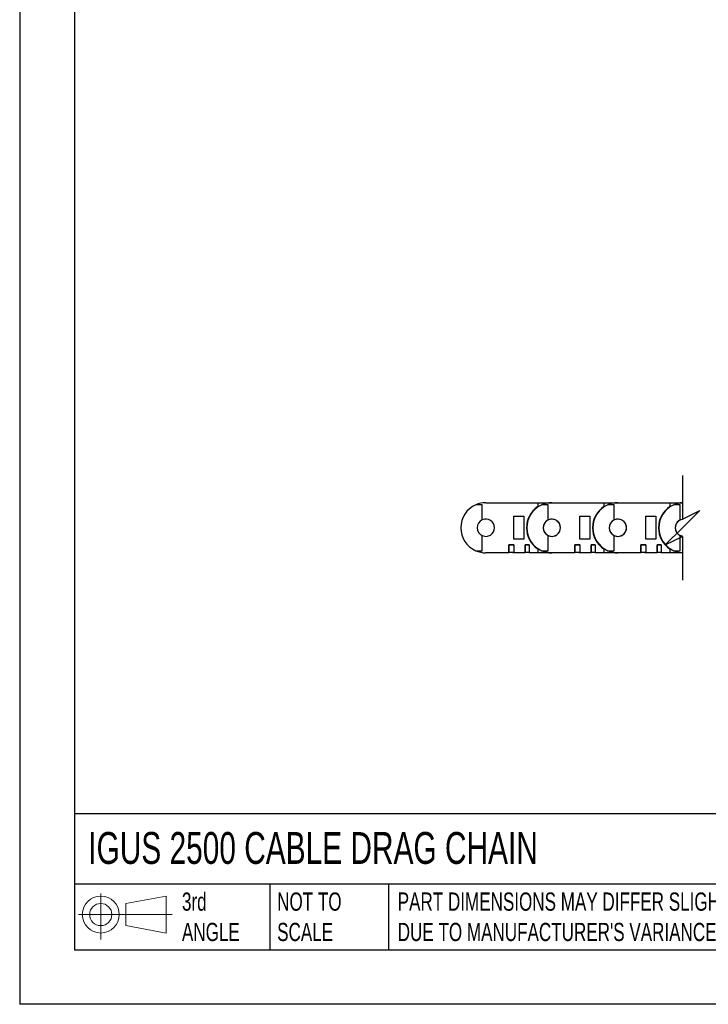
# Model space of a CAD drawing. Header units: inches. Extents: x 0 to 66, y 0 to 51.
# Tile 1 of 10: x 0 to 18.9, y 0 to 27. Entities that reach past the tile are written whole.
import ezdxf

# ---------------------------------------------------------------- set-up
doc = ezdxf.new("R2010")
doc.units = ezdxf.units.IN
doc.header["$LTSCALE"] = 6
doc.header["$MEASUREMENT"] = 0
doc.layers.add('DIMENSIONS', color=140, linetype='Continuous', lineweight=25)
doc.layers.add('TEXT', color=140, linetype='Continuous', lineweight=25)
doc.styles.add('SLDTEXTSTYLE0', font='TXT', dxfattribs={"width": 0.7})

# ---------------------------------------------------------------- blocks, each defined once
blk = doc.blocks.new('Block11')
at = {"color": 7, "linetype": 'Continuous', "lineweight": 18}
for p, q in [((0.611, 1.254), (0.611, 0)), ((1.294, 0.984), (2.404, 1.189)), ((2.404, 1.189), (2.404, 0.173)), ((1.294, 0.377), (1.294, 0.984)), ((0, 0.681), (2.569, 0.681)), ((1.294, 0.377), (2.404, 0.173))]:
    blk.add_line(p, q, dxfattribs=at)
for radius in [0.508, 0.304]:
    blk.add_circle((0.611, 0.681), radius, dxfattribs=at)
blk = doc.blocks.new('Block12')
at = {"color": 7, "linetype": 'Continuous'}
blk.add_blockref('Block11', (0, 0), dxfattribs=at)

msp = doc.modelspace()

# ---------------------------------------------------------------- linework, layer by layer
at = {"color": 7, "linetype": 'Continuous'}
for p in [(0.001, 51.001), (66.001, 0.001)]:
    msp.add_line(p, (0.001, 0.001), dxfattribs=at)
for p, q in [((12.694, 13.711), (12.513, 13.711)), ((12.694, 13.296), (12.694, 13.711)), ((12.792, 13.77), (14.218, 13.77)), ((14.218, 13.77), (14.218, 13.662)), ((14.218, 13.77), (14.603, 13.77)), ((14.505, 13.711), (14.324, 13.711)), ((14.505, 13.296), (14.505, 13.711)), ((14.603, 13.77), (16.029, 13.77)), ((16.029, 13.77), (16.029, 13.662)), ((16.029, 13.77), (16.415, 13.77)), ((16.316, 13.711), (16.135, 13.711)), ((16.316, 13.296), (16.316, 13.711)), ((16.415, 13.77), (17.84, 13.77)), ((17.84, 13.77), (17.84, 13.662)), ((17.84, 13.77), (18.186, 13.77)), ((18.127, 13.711), (17.946, 13.711)), ((18.127, 13.296), (18.127, 13.711)), ((13.56, 12.766), (13.56, 13.396)), ((13.56, 13.396), (13.836, 13.396)), ((13.836, 13.396), (13.836, 12.766)), ((15.371, 12.766), (15.371, 13.396)), ((15.371, 13.396), (15.647, 13.396)), ((15.647, 13.396), (15.647, 12.766)), ((17.182, 12.766), (17.182, 13.396)), ((17.182, 13.396), (17.458, 13.396)), ((17.458, 13.396), (17.458, 12.766)), ((12.694, 12.451), (12.694, 12.866)), ((13.836, 12.766), (13.56, 12.766)), ((14.505, 12.451), (14.505, 12.866)), ((15.647, 12.766), (15.371, 12.766)), ((16.316, 12.451), (16.316, 12.866)), ((17.458, 12.766), (17.182, 12.766)), ((18.127, 12.451), (18.127, 12.866)), ((12.513, 12.451), (12.694, 12.451)), ((13.418, 12.609), (13.56, 12.609)), ((13.418, 12.392), (13.418, 12.609)), ((13.418, 12.609), (13.418, 12.412)), ((13.56, 12.609), (13.418, 12.609)), ((13.418, 12.609), (13.418, 12.609)), ((13.529, 12.609), (13.529, 12.609)), ((13.56, 12.609), (13.56, 12.392)), ((13.56, 12.609), (13.56, 12.412)), ((13.56, 12.609), (13.56, 12.609)), ((13.867, 12.609), (13.977, 12.609)), ((13.867, 12.392), (13.867, 12.609)), ((13.867, 12.609), (13.867, 12.412)), ((13.977, 12.609), (13.867, 12.609)), ((13.867, 12.609), (13.867, 12.609)), ((13.977, 12.609), (13.977, 12.392)), ((13.977, 12.609), (13.977, 12.412)), ((13.977, 12.609), (13.977, 12.609)), ((14.218, 12.501), (14.218, 12.392)), ((14.324, 12.451), (14.505, 12.451)), ((15.229, 12.609), (15.371, 12.609)), ((15.229, 12.392), (15.229, 12.609)), ((15.23, 12.609), (15.229, 12.609)), ((15.23, 12.609), (15.23, 12.412)), ((15.371, 12.609), (15.23, 12.609)), ((15.34, 12.609), (15.34, 12.609)), ((15.371, 12.609), (15.371, 12.392)), ((15.371, 12.609), (15.371, 12.412)), ((15.371, 12.609), (15.371, 12.609)), ((15.678, 12.609), (15.789, 12.609)), ((15.678, 12.392), (15.678, 12.609)), ((15.678, 12.609), (15.678, 12.412)), ((15.788, 12.609), (15.678, 12.609)), ((15.678, 12.609), (15.678, 12.609)), ((15.788, 12.609), (15.788, 12.412)), ((15.789, 12.609), (15.788, 12.609)), ((15.789, 12.609), (15.789, 12.392)), ((16.029, 12.501), (16.029, 12.392)), ((16.135, 12.451), (16.316, 12.451)), ((17.04, 12.609), (17.182, 12.609)), ((17.04, 12.392), (17.04, 12.609)), ((17.041, 12.609), (17.04, 12.609)), ((17.041, 12.609), (17.041, 12.412)), ((17.182, 12.609), (17.041, 12.609)), ((17.151, 12.609), (17.151, 12.609)), ((17.182, 12.609), (17.182, 12.392)), ((17.182, 12.609), (17.182, 12.412)), ((17.182, 12.609), (17.182, 12.609)), ((17.489, 12.609), (17.6, 12.609)), ((17.489, 12.392), (17.489, 12.609)), ((17.489, 12.609), (17.489, 12.412)), ((17.6, 12.609), (17.489, 12.609)), ((17.489, 12.609), (17.489, 12.609)), ((17.6, 12.609), (17.6, 12.392)), ((17.6, 12.609), (17.6, 12.412)), ((17.6, 12.609), (17.6, 12.609)), ((17.84, 12.501), (17.84, 12.392)), ((17.946, 12.451), (18.127, 12.451)), ((13.418, 12.392), (12.792, 12.392)), ((13.418, 12.412), (13.56, 12.412)), ((13.418, 12.412), (13.418, 12.412)), ((13.529, 12.412), (13.529, 12.392)), ((13.56, 12.392), (13.529, 12.392)), ((13.56, 12.412), (13.56, 12.412)), ((13.867, 12.392), (13.56, 12.392)), ((13.867, 12.412), (13.977, 12.412)), ((13.867, 12.412), (13.867, 12.412)), ((13.977, 12.412), (13.977, 12.412)), ((14.218, 12.392), (13.977, 12.392)), ((14.603, 12.392), (14.218, 12.392)), ((15.229, 12.392), (14.603, 12.392)), ((15.229, 12.412), (15.23, 12.412)), ((15.23, 12.412), (15.371, 12.412)), ((15.34, 12.412), (15.34, 12.392)), ((15.371, 12.392), (15.34, 12.392)), ((15.371, 12.412), (15.371, 12.412)), ((15.678, 12.392), (15.371, 12.392)), ((15.678, 12.412), (15.788, 12.412)), ((15.678, 12.412), (15.678, 12.412)), ((15.788, 12.412), (15.789, 12.412)), ((16.029, 12.392), (15.789, 12.392)), ((16.415, 12.392), (16.029, 12.392)), ((17.04, 12.392), (16.415, 12.392)), ((17.04, 12.412), (17.041, 12.412)), ((17.041, 12.412), (17.182, 12.412)), ((17.151, 12.412), (17.151, 12.392)), ((17.182, 12.392), (17.151, 12.392)), ((17.182, 12.412), (17.182, 12.412)), ((17.489, 12.392), (17.182, 12.392)), ((17.489, 12.412), (17.6, 12.412)), ((17.489, 12.412), (17.489, 12.412)), ((17.6, 12.412), (17.6, 12.412)), ((17.84, 12.392), (17.6, 12.392)), ((18.186, 12.392), (17.84, 12.392))]:
    msp.add_line(p, q)
at = {"flags": 128}
for points in [[(18.127, 13.296), (18.183, 13.314), (18.186, 13.314)], [(18.186, 12.848), (18.183, 12.848), (18.127, 12.866)]]:
    msp.add_lwpolyline(points, dxfattribs=at)
for centre, radius, start, end in [((12.792, 13.081), 0.689, 113.8955, 180), ((12.792, 13.081), 0.689, 90, 113.8955), ((14.603, 13.081), 0.697, 123.6193, 180.0001), ((14.603, 13.081), 0.689, 113.8957, 179.9999), ((14.603, 13.081), 0.689, 90.0001, 113.8953), ((16.415, 13.081), 0.697, 123.6193, 180.0001), ((16.415, 13.081), 0.689, 113.8957, 179.9999), ((16.415, 13.081), 0.689, 90.0002, 113.8953), ((18.226, 13.081), 0.697, 123.6193, 180.0001), ((18.226, 13.081), 0.689, 113.8956, 179.9999), ((18.225, 13.083), 0.687, 93.2157, 113.9096), ((12.792, 13.081), 0.237, 114.5803, 179.9999), ((12.792, 13.081), 0.237, 0.0001, 114.5805), ((14.603, 13.081), 0.236, 360, 180), ((14.603, 13.081), 0.237, 114.5808, 179.9998), ((14.603, 13.081), 0.237, 0.0002, 114.5806), ((16.415, 13.081), 0.236, 360, 180), ((16.415, 13.081), 0.237, 114.5808, 179.9998), ((16.415, 13.081), 0.237, 0.0002, 114.5806), ((18.221, 13.083), 0.232, 98.6641, 180.4415), ((18.226, 13.081), 0.237, 114.5808, 179.9998), ((12.792, 13.081), 0.689, 180, 246.1046), ((12.792, 13.081), 0.237, 180.0003, 245.4195), ((12.792, 13.081), 0.237, 245.4196, 359.9999), ((14.603, 13.081), 0.697, 180, 236.3807), ((14.603, 13.081), 0.689, 180, 246.1044), ((14.603, 13.081), 0.236, 180, 0), ((14.603, 13.081), 0.237, 180.0004, 245.4189), ((14.603, 13.081), 0.237, 245.4195, 359.9998), ((16.415, 13.081), 0.697, 180, 236.3807), ((16.415, 13.081), 0.689, 180, 246.1044), ((16.415, 13.081), 0.236, 180, 0), ((16.415, 13.081), 0.237, 180.0004, 245.4189), ((16.415, 13.081), 0.237, 245.4195, 359.9998), ((18.226, 13.081), 0.697, 180, 236.3807), ((18.226, 13.081), 0.689, 180, 246.1045), ((18.221, 13.079), 0.232, 179.5585, 261.3359), ((18.226, 13.081), 0.237, 180.0004, 245.4189), ((12.792, 13.081), 0.689, 246.1043, 270.0003), ((14.603, 13.081), 0.689, 246.1045, 270.0002), ((16.415, 13.081), 0.689, 246.1045, 270.0001), ((18.225, 13.078), 0.686, 246.0793, 266.7951)]:
    msp.add_arc(centre, radius, start, end)
at = {"layer": 'DIMENSIONS', "color": 140}
for p, q in [((18.186, 14.52), (18.186, 13.317)), ((18.186, 13.317), (18.659, 13.554)), ((18.659, 13.554), (18.186, 13.081)), ((18.186, 13.081), (17.714, 12.609)), ((17.714, 12.609), (18.186, 12.845)), ((18.186, 12.845), (18.186, 11.642))]:
    msp.add_line(p, q, dxfattribs=at)
at = {"layer": 'TEXT'}
for p, q in [((1.5, 49.5), (1.5, 1.5)), ((64.5, 5.227), (1.5, 5.227)), ((64.5, 3.3), (1.5, 3.3)), ((6.861, 3.3), (6.861, 1.5)), ((10.119, 3.3), (10.119, 1.5)), ((1.5, 1.5), (64.5, 1.5))]:
    msp.add_line(p, q, dxfattribs=at)

# ---------------------------------------------------------------- block references
msp.add_blockref('Block12', (1.615, 1.784), dxfattribs=at)

# ---------------------------------------------------------------- texts
at = {"layer": 'TEXT', "attachment_point": 1, "style": 'SLDTEXTSTYLE0'}
for s, insert, char_height in [('IGUS 2500 CABLE DRAG CHAIN', (1.882, 4.73), 0.875), ('3rd^JANGLE', (4.453, 3.07), 0.5), ('NOT TO^JSCALE', (7.065, 3.07), 0.5), ("PART DIMENSIONS MAY DIFFER SLIGHTLY ^JDUE TO MANUFACTURER'S VARIANCES", (10.373, 3.07), 0.5)]:
    msp.add_mtext(s, dxfattribs=dict(at, insert=insert, char_height=char_height))

doc.saveas('drawing.dxf')
